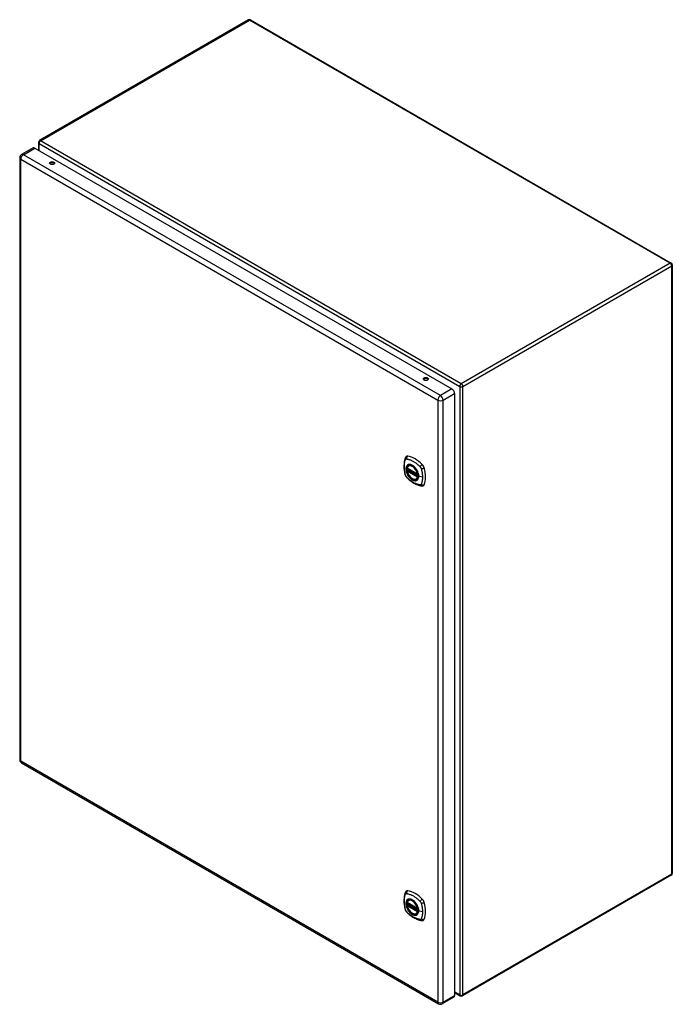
# Model space of a CAD drawing. Header units: inches. Extents: x 142.2 to 168.3, y 46.9 to 86.3.
import ezdxf

# ---------------------------------------------------------------- set-up
doc = ezdxf.new("R2010")
doc.units = ezdxf.units.IN
doc.header["$MEASUREMENT"] = 0
doc.layers.add('Visible Edges(ANSI)', color=7, linetype='Continuous', lineweight=25)
doc.layers.add('Visible Tangent Edges(ANSI)', color=7, linetype='Continuous', lineweight=25)

msp = doc.modelspace()

# ---------------------------------------------------------------- linework, layer by layer
at = {"layer": 'Visible Edges(ANSI)'}
for p, q in [((151.328, 86.298), (142.962, 81.468)), ((151.412, 86.298), (168.264, 76.569)), ((142.701, 81.182), (142.239, 80.915)), ((142.92, 81.395), (142.92, 81.09)), ((142.166, 80.788), (142.166, 56.693)), ((142.774, 81.174), (159.48, 71.529)), ((168.306, 76.496), (168.306, 52.139)), ((159.583, 71.35), (159.583, 47.255)), ((157.689, 68.359), (158.103, 68.12)), ((157.689, 68.263), (157.703, 68.271)), ((157.709, 68.283), (157.708, 68.285)), ((157.714, 68.297), (157.755, 68.321)), ((157.745, 68.462), (157.756, 68.468)), ((158.058, 67.92), (158.069, 67.926)), ((142.239, 56.566), (158.945, 46.921)), ((168.264, 52.066), (159.897, 47.235)), ((157.689, 50.965), (158.103, 50.726)), ((157.689, 50.869), (157.703, 50.877)), ((157.709, 50.889), (157.708, 50.891)), ((157.714, 50.903), (157.755, 50.927)), ((157.745, 51.069), (157.756, 51.075)), ((158.058, 50.526), (158.069, 50.532)), ((159.583, 47.368), (159.813, 47.235)), ((159.553, 47.188), (159.091, 46.921))]:
    msp.add_line(p, q, dxfattribs=at)
at = {"layer": 'Visible Edges(ANSI)', "flags": 128}
for points in [[(157.612, 68.772), (157.604, 68.751), (157.598, 68.731), (157.592, 68.712), (157.588, 68.694), (157.583, 68.675), (157.579, 68.656), (157.572, 68.616), (157.566, 68.575), (157.562, 68.533), (157.56, 68.491), (157.559, 68.448), (157.56, 68.405), (157.562, 68.361), (157.566, 68.316), (157.571, 68.271), (157.578, 68.226), (157.587, 68.18), (157.597, 68.135), (157.602, 68.112), (157.605, 68.1), (157.609, 68.086)], [(157.65, 68.828), (157.637, 68.814), (157.626, 68.8), (157.618, 68.786), (157.612, 68.772)], [(157.683, 68.372), (157.688, 68.386), (157.693, 68.4), (157.699, 68.413), (157.706, 68.426), (157.715, 68.437), (157.724, 68.446), (157.734, 68.455), (157.745, 68.462)], [(158.058, 67.92), (158.047, 67.914), (158.035, 67.91), (158.022, 67.907), (158.009, 67.905), (157.995, 67.905), (157.981, 67.905), (157.967, 67.908), (157.953, 67.911), (157.938, 67.915), (157.923, 67.921), (157.909, 67.928), (157.894, 67.936), (157.879, 67.945), (157.865, 67.956), (157.851, 67.967), (157.836, 67.979), (157.823, 67.992), (157.809, 68.006), (157.796, 68.021), (157.783, 68.036), (157.771, 68.052), (157.76, 68.069), (157.749, 68.086), (157.738, 68.103), (157.729, 68.121), (157.72, 68.139), (157.712, 68.158), (157.704, 68.176), (157.698, 68.195), (157.692, 68.214), (157.687, 68.232), (157.683, 68.251)], [(157.703, 68.271), (157.705, 68.273), (157.708, 68.276), (157.709, 68.28), (157.709, 68.283)], [(157.998, 68.382), (158.017, 68.36), (158.035, 68.337), (158.051, 68.312), (158.067, 68.287), (158.081, 68.26), (158.094, 68.234), (158.106, 68.206), (158.115, 68.179)], [(157.609, 68.086), (157.613, 68.073), (157.618, 68.059), (157.624, 68.047), (157.631, 68.035), (157.638, 68.023), (157.646, 68.011), (157.655, 68), (157.664, 67.99)], [(157.664, 67.99), (157.674, 67.98), (157.683, 67.971), (157.701, 67.954), (157.735, 67.924), (157.77, 67.894), (157.806, 67.865), (157.842, 67.838), (157.879, 67.812), (157.916, 67.788), (157.953, 67.766), (157.99, 67.745), (158.028, 67.726), (158.066, 67.709), (158.104, 67.693), (158.143, 67.68), (158.181, 67.668), (158.219, 67.658), (158.238, 67.654), (158.248, 67.652), (158.26, 67.65)], [(158.26, 67.65), (158.275, 67.648), (158.292, 67.648), (158.309, 67.65), (158.327, 67.655)], [(157.612, 51.378), (157.604, 51.357), (157.598, 51.337), (157.592, 51.318), (157.588, 51.3), (157.583, 51.281), (157.579, 51.262), (157.572, 51.222), (157.566, 51.181), (157.562, 51.139), (157.56, 51.097), (157.559, 51.054), (157.56, 51.011), (157.562, 50.967), (157.566, 50.922), (157.571, 50.877), (157.578, 50.832), (157.587, 50.787), (157.597, 50.741), (157.602, 50.718), (157.605, 50.706), (157.609, 50.692)], [(157.65, 51.434), (157.637, 51.421), (157.626, 51.406), (157.618, 51.392), (157.612, 51.378)], [(157.683, 50.978), (157.688, 50.993), (157.693, 51.007), (157.699, 51.02), (157.706, 51.032), (157.715, 51.043), (157.724, 51.053), (157.734, 51.061), (157.745, 51.069)], [(158.058, 50.526), (158.047, 50.521), (158.035, 50.516), (158.022, 50.513), (158.009, 50.511), (157.995, 50.511), (157.981, 50.512), (157.967, 50.514), (157.953, 50.517), (157.938, 50.522), (157.923, 50.527), (157.909, 50.534), (157.894, 50.542), (157.879, 50.552), (157.865, 50.562), (157.851, 50.573), (157.836, 50.585), (157.823, 50.598), (157.809, 50.612), (157.796, 50.627), (157.783, 50.642), (157.771, 50.658), (157.76, 50.675), (157.749, 50.692), (157.738, 50.709), (157.729, 50.727), (157.72, 50.746), (157.712, 50.764), (157.704, 50.783), (157.698, 50.801), (157.692, 50.82), (157.687, 50.838), (157.683, 50.857)], [(157.703, 50.877), (157.705, 50.879), (157.708, 50.882), (157.709, 50.886), (157.709, 50.889)], [(157.998, 50.989), (158.017, 50.966), (158.035, 50.943), (158.051, 50.918), (158.067, 50.893), (158.081, 50.867), (158.094, 50.84), (158.106, 50.813), (158.115, 50.785)], [(157.609, 50.692), (157.613, 50.679), (157.618, 50.666), (157.624, 50.653), (157.631, 50.641), (157.638, 50.629), (157.646, 50.618), (157.655, 50.607), (157.664, 50.596)], [(157.664, 50.596), (157.674, 50.586), (157.683, 50.577), (157.701, 50.56), (157.735, 50.53), (157.77, 50.5), (157.806, 50.471), (157.842, 50.444), (157.879, 50.419), (157.916, 50.394), (157.953, 50.372), (157.99, 50.351), (158.028, 50.332), (158.066, 50.315), (158.104, 50.299), (158.143, 50.286), (158.181, 50.274), (158.219, 50.264), (158.238, 50.26), (158.248, 50.258), (158.26, 50.256)], [(158.26, 50.256), (158.275, 50.254), (158.292, 50.254), (158.309, 50.256), (158.327, 50.261)]]:
    msp.add_lwpolyline(points, dxfattribs=at)
at = {"layer": 'Visible Edges(ANSI)'}
for centre, radius, start, end in [((151.37, 86.226), 0.084, 60, 120), ((143.004, 81.395), 0.084, 120, 180), ((142.312, 80.788), 0.146, 120, 180), ((168.222, 76.496), 0.084, 0, 60), ((157.695, 68.369), 0.0118, 166.5554, 240), ((157.695, 68.253), 0.0118, 120, 190.611), ((157.72, 68.287), 0.0118, 120, 187.8283), ((158.109, 68.13), 0.0118, 240, 282.6344), ((142.312, 56.693), 0.146, 180, 240), ((168.222, 52.139), 0.084, 300, 0), ((157.695, 50.975), 0.0118, 166.5554, 240), ((157.695, 50.859), 0.0118, 120, 190.611), ((157.72, 50.893), 0.0118, 120, 187.8283), ((158.109, 50.736), 0.0118, 240, 282.6344), ((159.018, 47.047), 0.146, 240, 300), ((159.855, 47.308), 0.084, 240, 300)]:
    msp.add_arc(centre, radius, start, end, dxfattribs=at)
for centre, major_axis, start_param, end_param in [((142.774, 81.055), (-0.073, 0.126), 5.497787, 6.283185), ((143.466, 80.527), (0.102, 0), 0.378178, 2.763414), ((158.434, 71.885), (0.102, 0), 0.378178, 2.763414), ((159.48, 71.41), (0.073, -0.126), 0.785398, 2.356194), ((157.749, 68.682), (-0.089, 0.153), 5.825423, 6.408181), ((158, 67.685), (-0.64, 1.108), 5.170151, 5.825423), ((157.895, 68.187), (0.157, -0.273), 2.363977, 7.060801), ((158.25, 68.393), (0.089, -0.153), 1.113034, 2.028558), ((157.512, 68.529), (-0.64, 1.108), 3.599355, 4.254627), ((158.25, 67.813), (0.089, -0.153), 6.158189, 6.740947), ((157.749, 51.288), (-0.089, 0.153), 5.825423, 6.408181), ((158, 50.291), (-0.64, 1.108), 5.170151, 5.825423), ((157.895, 50.793), (0.157, -0.273), 2.363977, 7.060801), ((158.25, 50.999), (0.089, -0.153), 1.113034, 2.028558), ((157.512, 51.135), (-0.64, 1.108), 3.599355, 4.254627), ((158.25, 50.419), (0.089, -0.153), 6.158189, 6.740947), ((159.48, 47.314), (0.073, -0.126), 0, 0.785398)]:
    msp.add_ellipse(centre, major_axis=major_axis, ratio=0.57735, start_param=start_param, end_param=end_param, dxfattribs=at)
for centre, major_axis in [((143.466, 80.571), (0.102, 0)), ((158.434, 71.929), (0.102, 0)), ((157.891, 68.185), (-0.16, 0.277)), ((157.891, 50.791), (-0.16, 0.277))]:
    msp.add_ellipse(centre, major_axis=major_axis, ratio=0.57735, dxfattribs=at)
at = {"layer": 'Visible Tangent Edges(ANSI)'}
for p, q in [((143.004, 81.464), (151.37, 86.294)), ((168.222, 76.565), (151.37, 86.294)), ((142.944, 81.361), (159.796, 71.632)), ((142.944, 81.076), (142.944, 81.361)), ((159.855, 71.734), (143.004, 81.464)), ((142.312, 80.907), (142.774, 81.174)), ((159.018, 71.262), (142.312, 80.907)), ((142.208, 80.729), (158.914, 71.083)), ((142.208, 56.633), (142.208, 80.729)), ((168.222, 76.565), (159.855, 71.734)), ((159.915, 71.632), (168.281, 76.462)), ((168.281, 52.104), (168.281, 76.462)), ((158.38, 71.879), (158.349, 71.897)), ((159.48, 71.529), (159.018, 71.262)), ((159.121, 71.083), (159.583, 71.35)), ((159.796, 71.632), (159.796, 47.274)), ((159.915, 47.274), (159.915, 71.632)), ((158.914, 71.083), (158.914, 46.988)), ((159.121, 46.988), (159.121, 71.083)), ((158.101, 68.125), (157.687, 68.364)), ((157.687, 68.248), (158.101, 68.009)), ((157.695, 68.262), (157.706, 68.269)), ((158.109, 68.023), (157.695, 68.262)), ((157.706, 68.269), (158.116, 68.032)), ((158.117, 68.049), (157.715, 68.282)), ((157.72, 68.296), (157.758, 68.319)), ((158.117, 68.067), (157.72, 68.296)), ((158.116, 68.027), (158.109, 68.023)), ((158.3, 67.999), (158.143, 68.039)), ((158.914, 46.988), (142.208, 56.633)), ((168.281, 52.104), (159.915, 47.274)), ((158.101, 50.731), (157.687, 50.97)), ((157.687, 50.854), (158.101, 50.615)), ((157.695, 50.869), (157.706, 50.875)), ((158.109, 50.63), (157.695, 50.869)), ((157.706, 50.875), (158.116, 50.638)), ((158.117, 50.655), (157.715, 50.888)), ((157.72, 50.903), (157.758, 50.925)), ((158.117, 50.673), (157.72, 50.903)), ((158.116, 50.634), (158.109, 50.63)), ((158.3, 50.605), (158.143, 50.645)), ((159.796, 47.274), (159.583, 47.397)), ((159.121, 46.988), (159.583, 47.255))]:
    msp.add_line(p, q, dxfattribs=at)
at = {"layer": 'Visible Tangent Edges(ANSI)', "flags": 128}
for points in [[(157.622, 68.072), (157.612, 68.105), (157.605, 68.134), (157.598, 68.164), (157.592, 68.193), (157.587, 68.223), (157.582, 68.252), (157.578, 68.281), (157.575, 68.31), (157.572, 68.338), (157.57, 68.366), (157.569, 68.393), (157.569, 68.421), (157.569, 68.447), (157.57, 68.474), (157.572, 68.499), (157.575, 68.525), (157.578, 68.549), (157.582, 68.573), (157.587, 68.597), (157.592, 68.62), (157.598, 68.642), (157.605, 68.664), (157.612, 68.685), (157.622, 68.706)], [(157.622, 68.706), (157.623, 68.708), (157.624, 68.71), (157.625, 68.711), (157.626, 68.713), (157.627, 68.714), (157.629, 68.716), (157.63, 68.717), (157.631, 68.718), (157.633, 68.719), (157.634, 68.72), (157.636, 68.721), (157.637, 68.722), (157.639, 68.723), (157.64, 68.724), (157.642, 68.725), (157.644, 68.725), (157.645, 68.726), (157.647, 68.726), (157.649, 68.727), (157.651, 68.727), (157.653, 68.727), (157.655, 68.727), (157.656, 68.727), (157.658, 68.727)], [(157.658, 68.727), (157.682, 68.725), (157.704, 68.721), (157.727, 68.716), (157.749, 68.71), (157.772, 68.704), (157.795, 68.696), (157.818, 68.688), (157.841, 68.678), (157.864, 68.668), (157.887, 68.657), (157.911, 68.645), (157.934, 68.632), (157.957, 68.618), (157.981, 68.603), (158.004, 68.587), (158.027, 68.571), (158.05, 68.554), (158.073, 68.535), (158.095, 68.517), (158.118, 68.497), (158.14, 68.477), (158.162, 68.456), (158.184, 68.435), (158.208, 68.41)], [(157.696, 68.482), (157.687, 68.474), (157.679, 68.465), (157.671, 68.455), (157.664, 68.445), (157.658, 68.433), (157.653, 68.42), (157.648, 68.407), (157.645, 68.393), (157.642, 68.378), (157.64, 68.363), (157.638, 68.347), (157.638, 68.33), (157.638, 68.313), (157.64, 68.296), (157.642, 68.278), (157.645, 68.26), (157.648, 68.241), (157.653, 68.223), (157.658, 68.204), (157.664, 68.185), (157.671, 68.166), (157.679, 68.148), (157.687, 68.129), (157.696, 68.111)], [(158.14, 68.041), (158.134, 67.983), (158.117, 67.934), (158.09, 67.897), (158.053, 67.873), (158.009, 67.863), (157.96, 67.869), (157.907, 67.889), (157.854, 67.922), (157.802, 67.967), (157.754, 68.023), (157.713, 68.086), (157.68, 68.153), (157.657, 68.222), (157.644, 68.289), (157.643, 68.352), (157.653, 68.407), (157.674, 68.451), (157.704, 68.484), (157.744, 68.502), (157.79, 68.506), (157.841, 68.495), (157.895, 68.47), (157.948, 68.432), (157.998, 68.382)], [(157.729, 68.502), (157.728, 68.501), (157.726, 68.5), (157.725, 68.5), (157.723, 68.499), (157.722, 68.498), (157.72, 68.498), (157.719, 68.497), (157.717, 68.496), (157.716, 68.496), (157.715, 68.495), (157.713, 68.494), (157.712, 68.493), (157.71, 68.492), (157.709, 68.492), (157.708, 68.491), (157.706, 68.49), (157.705, 68.489), (157.704, 68.488), (157.702, 68.487), (157.701, 68.486), (157.7, 68.485), (157.698, 68.484), (157.697, 68.483), (157.696, 68.482)], [(157.703, 68.271), (157.703, 68.271), (157.703, 68.271), (157.703, 68.271), (157.703, 68.271), (157.703, 68.271), (157.703, 68.271), (157.703, 68.271), (157.703, 68.271), (157.703, 68.271), (157.703, 68.271), (157.703, 68.271), (157.703, 68.271), (157.703, 68.271), (157.703, 68.271), (157.703, 68.271), (157.703, 68.271), (157.703, 68.271), (157.703, 68.271), (157.703, 68.271), (157.703, 68.271), (157.703, 68.271), (157.703, 68.271), (157.703, 68.271), (157.703, 68.271)], [(157.703, 68.271), (157.703, 68.271), (157.703, 68.271), (157.703, 68.271), (157.703, 68.271), (157.703, 68.271), (157.703, 68.271), (157.703, 68.271), (157.703, 68.271), (157.703, 68.271), (157.703, 68.27), (157.703, 68.27), (157.703, 68.27), (157.703, 68.27), (157.703, 68.27), (157.703, 68.27), (157.704, 68.27), (157.704, 68.27), (157.704, 68.27), (157.704, 68.27), (157.704, 68.27), (157.704, 68.27), (157.704, 68.27), (157.705, 68.27), (157.705, 68.27)], [(157.705, 68.27), (157.705, 68.27), (157.705, 68.27), (157.705, 68.27), (157.705, 68.27), (157.705, 68.27), (157.705, 68.27), (157.705, 68.27), (157.705, 68.27), (157.705, 68.269), (157.705, 68.269), (157.706, 68.269), (157.706, 68.269), (157.706, 68.269), (157.706, 68.269), (157.706, 68.269), (157.706, 68.269), (157.706, 68.269), (157.706, 68.269), (157.706, 68.269), (157.706, 68.269), (157.706, 68.269), (157.706, 68.269), (157.706, 68.269), (157.706, 68.269)], [(157.709, 68.284), (157.709, 68.284), (157.709, 68.284), (157.709, 68.284), (157.708, 68.284), (157.708, 68.284), (157.708, 68.284), (157.708, 68.284), (157.708, 68.284), (157.708, 68.284), (157.708, 68.284), (157.708, 68.283), (157.708, 68.283), (157.708, 68.283), (157.708, 68.283), (157.708, 68.283), (157.708, 68.283), (157.708, 68.283), (157.708, 68.283), (157.708, 68.283), (157.708, 68.283), (157.708, 68.283), (157.708, 68.283), (157.708, 68.283), (157.709, 68.283)], [(157.712, 68.283), (157.711, 68.283), (157.711, 68.284), (157.711, 68.284), (157.711, 68.284), (157.711, 68.284), (157.711, 68.284), (157.71, 68.284), (157.71, 68.284), (157.71, 68.284), (157.71, 68.284), (157.71, 68.284), (157.71, 68.284), (157.71, 68.284), (157.709, 68.284), (157.709, 68.284), (157.709, 68.284), (157.709, 68.284), (157.709, 68.284), (157.709, 68.284), (157.709, 68.284), (157.709, 68.284), (157.709, 68.284), (157.709, 68.284), (157.709, 68.284)], [(157.715, 68.282), (157.714, 68.282), (157.714, 68.282), (157.714, 68.282), (157.714, 68.282), (157.714, 68.282), (157.714, 68.282), (157.714, 68.282), (157.714, 68.282), (157.713, 68.282), (157.713, 68.283), (157.713, 68.283), (157.713, 68.283), (157.713, 68.283), (157.713, 68.283), (157.713, 68.283), (157.713, 68.283), (157.712, 68.283), (157.712, 68.283), (157.712, 68.283), (157.712, 68.283), (157.712, 68.283), (157.712, 68.283), (157.712, 68.283), (157.712, 68.283)], [(158.051, 68.316), (158.04, 68.333), (158.028, 68.349), (158.015, 68.365), (158.002, 68.38), (157.989, 68.395), (157.976, 68.409), (157.962, 68.422), (157.948, 68.435), (157.934, 68.446), (157.919, 68.457), (157.905, 68.467), (157.89, 68.476), (157.876, 68.484), (157.861, 68.491), (157.847, 68.497), (157.832, 68.502), (157.818, 68.505), (157.804, 68.508), (157.791, 68.51), (157.778, 68.51), (157.765, 68.51), (157.752, 68.508), (157.741, 68.505), (157.729, 68.502)], [(158.084, 68.258), (158.083, 68.261), (158.082, 68.263), (158.08, 68.266), (158.079, 68.268), (158.078, 68.27), (158.076, 68.273), (158.075, 68.275), (158.074, 68.278), (158.072, 68.28), (158.071, 68.283), (158.07, 68.285), (158.068, 68.287), (158.067, 68.29), (158.066, 68.292), (158.064, 68.295), (158.063, 68.297), (158.061, 68.299), (158.06, 68.302), (158.058, 68.304), (158.057, 68.306), (158.055, 68.309), (158.054, 68.311), (158.052, 68.313), (158.051, 68.316)], [(158.143, 68.039), (158.143, 68.047), (158.142, 68.056), (158.142, 68.065), (158.141, 68.073), (158.14, 68.082), (158.139, 68.091), (158.137, 68.1), (158.136, 68.109), (158.134, 68.119), (158.132, 68.128), (158.13, 68.137), (158.128, 68.146), (158.125, 68.156), (158.122, 68.165), (158.119, 68.174), (158.116, 68.184), (158.113, 68.193), (158.109, 68.203), (158.105, 68.212), (158.102, 68.221), (158.097, 68.231), (158.093, 68.24), (158.089, 68.249), (158.084, 68.258)], [(158.115, 68.179), (158.117, 68.173), (158.119, 68.167), (158.121, 68.161), (158.123, 68.155), (158.124, 68.149), (158.126, 68.143), (158.127, 68.137), (158.129, 68.132), (158.13, 68.126), (158.131, 68.12), (158.133, 68.114), (158.134, 68.108), (158.135, 68.102), (158.135, 68.097), (158.136, 68.091), (158.137, 68.085), (158.138, 68.08), (158.138, 68.074), (158.139, 68.068), (158.139, 68.063), (158.139, 68.057), (158.14, 68.052), (158.14, 68.046), (158.14, 68.041)], [(158.208, 68.41), (158.209, 68.409), (158.21, 68.408), (158.211, 68.407), (158.212, 68.405), (158.213, 68.404), (158.214, 68.403), (158.215, 68.402), (158.216, 68.401), (158.217, 68.4), (158.218, 68.398), (158.218, 68.397), (158.219, 68.396), (158.22, 68.395), (158.221, 68.393), (158.222, 68.392), (158.223, 68.391), (158.224, 68.39), (158.225, 68.388), (158.225, 68.387), (158.226, 68.386), (158.227, 68.384), (158.228, 68.383), (158.229, 68.382), (158.229, 68.38)], [(158.229, 68.38), (158.23, 68.379), (158.231, 68.378), (158.232, 68.376), (158.232, 68.375), (158.233, 68.374), (158.234, 68.372), (158.234, 68.371), (158.235, 68.37), (158.236, 68.368), (158.236, 68.367), (158.237, 68.365), (158.238, 68.364), (158.238, 68.363), (158.239, 68.361), (158.24, 68.36), (158.24, 68.358), (158.241, 68.357), (158.241, 68.356), (158.242, 68.354), (158.242, 68.353), (158.243, 68.351), (158.243, 68.35), (158.244, 68.348), (158.244, 68.347)], [(158.244, 68.347), (158.25, 68.329), (158.254, 68.314), (158.258, 68.299), (158.262, 68.284), (158.265, 68.27), (158.269, 68.255), (158.272, 68.24), (158.275, 68.226), (158.278, 68.211), (158.28, 68.196), (158.283, 68.182), (158.285, 68.167), (158.288, 68.153), (158.29, 68.138), (158.292, 68.124), (158.293, 68.11), (158.295, 68.096), (158.296, 68.082), (158.297, 68.068), (158.298, 68.054), (158.299, 68.04), (158.299, 68.026), (158.299, 68.013), (158.3, 67.999)], [(157.658, 68.009), (157.656, 68.011), (157.655, 68.013), (157.653, 68.016), (157.651, 68.018), (157.649, 68.02), (157.647, 68.023), (157.645, 68.025), (157.644, 68.028), (157.642, 68.031), (157.64, 68.033), (157.639, 68.036), (157.637, 68.038), (157.636, 68.041), (157.634, 68.044), (157.633, 68.047), (157.631, 68.049), (157.63, 68.052), (157.629, 68.055), (157.628, 68.058), (157.626, 68.06), (157.625, 68.063), (157.624, 68.066), (157.623, 68.069), (157.622, 68.072)], [(158.208, 67.691), (158.184, 67.694), (158.162, 67.698), (158.14, 67.703), (158.118, 67.709), (158.095, 67.716), (158.073, 67.723), (158.05, 67.732), (158.027, 67.741), (158.004, 67.752), (157.981, 67.763), (157.957, 67.775), (157.934, 67.788), (157.911, 67.802), (157.887, 67.817), (157.864, 67.833), (157.841, 67.849), (157.818, 67.866), (157.795, 67.884), (157.772, 67.903), (157.749, 67.922), (157.727, 67.942), (157.704, 67.963), (157.682, 67.984), (157.658, 68.009)], [(157.696, 68.111), (157.697, 68.108), (157.698, 68.106), (157.7, 68.103), (157.701, 68.101), (157.702, 68.098), (157.704, 68.096), (157.705, 68.094), (157.706, 68.091), (157.708, 68.089), (157.709, 68.086), (157.71, 68.084), (157.712, 68.082), (157.713, 68.079), (157.715, 68.077), (157.716, 68.074), (157.717, 68.072), (157.719, 68.07), (157.72, 68.067), (157.722, 68.065), (157.723, 68.062), (157.725, 68.06), (157.726, 68.058), (157.728, 68.055), (157.729, 68.053)], [(157.729, 68.053), (157.741, 68.036), (157.753, 68.02), (157.765, 68.004), (157.778, 67.989), (157.791, 67.974), (157.805, 67.96), (157.819, 67.947), (157.833, 67.934), (157.847, 67.923), (157.861, 67.912), (157.876, 67.902), (157.89, 67.893), (157.905, 67.885), (157.919, 67.878), (157.934, 67.872), (157.948, 67.868), (157.962, 67.864), (157.976, 67.861), (157.989, 67.859), (158.003, 67.859), (158.015, 67.859), (158.028, 67.861), (158.04, 67.864), (158.051, 67.867)], [(158.051, 67.867), (158.052, 67.868), (158.054, 67.869), (158.055, 67.869), (158.057, 67.87), (158.058, 67.87), (158.06, 67.871), (158.061, 67.872), (158.063, 67.873), (158.064, 67.873), (158.066, 67.874), (158.067, 67.875), (158.068, 67.876), (158.07, 67.876), (158.071, 67.877), (158.072, 67.878), (158.074, 67.879), (158.075, 67.88), (158.076, 67.881), (158.078, 67.882), (158.079, 67.883), (158.08, 67.884), (158.082, 67.885), (158.083, 67.886), (158.084, 67.887)], [(158.084, 67.887), (158.089, 67.89), (158.093, 67.895), (158.097, 67.899), (158.102, 67.904), (158.105, 67.909), (158.109, 67.914), (158.113, 67.919), (158.116, 67.925), (158.119, 67.93), (158.122, 67.936), (158.125, 67.942), (158.128, 67.949), (158.13, 67.955), (158.132, 67.962), (158.134, 67.969), (158.136, 67.976), (158.137, 67.983), (158.139, 67.991), (158.14, 67.999), (158.141, 68.006), (158.142, 68.014), (158.142, 68.022), (158.143, 68.031), (158.143, 68.039)], [(158.3, 67.999), (158.299, 67.986), (158.299, 67.972), (158.299, 67.959), (158.298, 67.946), (158.297, 67.933), (158.296, 67.92), (158.295, 67.908), (158.293, 67.895), (158.291, 67.883), (158.29, 67.87), (158.288, 67.858), (158.285, 67.846), (158.283, 67.834), (158.28, 67.822), (158.278, 67.811), (158.275, 67.799), (158.272, 67.788), (158.269, 67.777), (158.265, 67.766), (158.262, 67.755), (158.258, 67.745), (158.254, 67.734), (158.25, 67.724), (158.244, 67.712)], [(158.244, 67.712), (158.243, 67.711), (158.242, 67.709), (158.241, 67.708), (158.24, 67.706), (158.239, 67.705), (158.238, 67.703), (158.236, 67.702), (158.235, 67.701), (158.234, 67.7), (158.232, 67.698), (158.231, 67.697), (158.229, 67.697), (158.228, 67.696), (158.226, 67.695), (158.225, 67.694), (158.223, 67.694), (158.221, 67.693), (158.219, 67.693), (158.218, 67.692), (158.216, 67.692), (158.214, 67.692), (158.212, 67.692), (158.21, 67.691), (158.208, 67.691)], [(157.622, 50.678), (157.612, 50.711), (157.605, 50.741), (157.598, 50.77), (157.592, 50.8), (157.587, 50.829), (157.582, 50.858), (157.578, 50.887), (157.575, 50.916), (157.572, 50.944), (157.57, 50.972), (157.569, 51), (157.569, 51.027), (157.569, 51.054), (157.57, 51.08), (157.572, 51.106), (157.575, 51.131), (157.578, 51.155), (157.582, 51.179), (157.587, 51.203), (157.592, 51.226), (157.598, 51.248), (157.605, 51.27), (157.612, 51.291), (157.622, 51.312)], [(157.622, 51.312), (157.623, 51.314), (157.624, 51.316), (157.625, 51.317), (157.626, 51.319), (157.627, 51.32), (157.629, 51.322), (157.63, 51.323), (157.631, 51.324), (157.633, 51.325), (157.634, 51.327), (157.636, 51.328), (157.637, 51.328), (157.639, 51.329), (157.64, 51.33), (157.642, 51.331), (157.644, 51.331), (157.645, 51.332), (157.647, 51.332), (157.649, 51.333), (157.651, 51.333), (157.653, 51.333), (157.655, 51.333), (157.656, 51.333), (157.658, 51.333)], [(157.658, 51.333), (157.682, 51.331), (157.704, 51.327), (157.727, 51.322), (157.749, 51.316), (157.772, 51.31), (157.795, 51.302), (157.818, 51.294), (157.841, 51.285), (157.864, 51.274), (157.887, 51.263), (157.911, 51.251), (157.934, 51.238), (157.957, 51.224), (157.981, 51.209), (158.004, 51.194), (158.027, 51.177), (158.05, 51.16), (158.073, 51.142), (158.095, 51.123), (158.118, 51.103), (158.14, 51.083), (158.162, 51.062), (158.184, 51.041), (158.208, 51.016)], [(157.696, 51.089), (157.687, 51.081), (157.679, 51.072), (157.671, 51.062), (157.664, 51.051), (157.658, 51.039), (157.653, 51.027), (157.648, 51.013), (157.645, 50.999), (157.642, 50.984), (157.64, 50.969), (157.638, 50.953), (157.638, 50.936), (157.638, 50.919), (157.64, 50.902), (157.642, 50.884), (157.645, 50.866), (157.648, 50.847), (157.653, 50.829), (157.658, 50.81), (157.664, 50.791), (157.671, 50.772), (157.679, 50.754), (157.687, 50.735), (157.696, 50.717)], [(158.14, 50.647), (158.134, 50.589), (158.117, 50.54), (158.09, 50.503), (158.053, 50.479), (158.009, 50.47), (157.96, 50.475), (157.907, 50.495), (157.854, 50.528), (157.802, 50.574), (157.754, 50.629), (157.713, 50.692), (157.68, 50.759), (157.657, 50.828), (157.644, 50.895), (157.643, 50.958), (157.653, 51.013), (157.674, 51.057), (157.704, 51.09), (157.744, 51.108), (157.79, 51.112), (157.841, 51.101), (157.895, 51.076), (157.948, 51.038), (157.998, 50.989)], [(157.729, 51.108), (157.728, 51.107), (157.726, 51.107), (157.725, 51.106), (157.723, 51.105), (157.722, 51.105), (157.72, 51.104), (157.719, 51.103), (157.717, 51.103), (157.716, 51.102), (157.715, 51.101), (157.713, 51.1), (157.712, 51.099), (157.71, 51.099), (157.709, 51.098), (157.708, 51.097), (157.706, 51.096), (157.705, 51.095), (157.704, 51.094), (157.702, 51.093), (157.701, 51.092), (157.7, 51.092), (157.698, 51.091), (157.697, 51.09), (157.696, 51.089)], [(157.703, 50.877), (157.703, 50.877), (157.703, 50.877), (157.703, 50.877), (157.703, 50.877), (157.703, 50.877), (157.703, 50.877), (157.703, 50.877), (157.703, 50.877), (157.703, 50.877), (157.703, 50.877), (157.703, 50.877), (157.703, 50.877), (157.703, 50.877), (157.703, 50.877), (157.703, 50.877), (157.703, 50.877), (157.703, 50.877), (157.703, 50.877), (157.703, 50.877), (157.703, 50.877), (157.703, 50.877), (157.703, 50.877), (157.703, 50.877), (157.703, 50.877)], [(157.703, 50.877), (157.703, 50.877), (157.703, 50.877), (157.703, 50.877), (157.703, 50.877), (157.703, 50.877), (157.703, 50.877), (157.703, 50.877), (157.703, 50.877), (157.703, 50.877), (157.703, 50.877), (157.703, 50.877), (157.703, 50.877), (157.703, 50.877), (157.703, 50.876), (157.703, 50.876), (157.704, 50.876), (157.704, 50.876), (157.704, 50.876), (157.704, 50.876), (157.704, 50.876), (157.704, 50.876), (157.704, 50.876), (157.705, 50.876), (157.705, 50.876)], [(157.705, 50.876), (157.705, 50.876), (157.705, 50.876), (157.705, 50.876), (157.705, 50.876), (157.705, 50.876), (157.705, 50.876), (157.705, 50.876), (157.705, 50.876), (157.705, 50.876), (157.705, 50.876), (157.706, 50.876), (157.706, 50.876), (157.706, 50.876), (157.706, 50.876), (157.706, 50.875), (157.706, 50.875), (157.706, 50.875), (157.706, 50.875), (157.706, 50.875), (157.706, 50.875), (157.706, 50.875), (157.706, 50.875), (157.706, 50.875), (157.706, 50.875)], [(157.709, 50.89), (157.709, 50.89), (157.709, 50.89), (157.709, 50.89), (157.708, 50.89), (157.708, 50.89), (157.708, 50.89), (157.708, 50.89), (157.708, 50.89), (157.708, 50.89), (157.708, 50.89), (157.708, 50.89), (157.708, 50.89), (157.708, 50.89), (157.708, 50.889), (157.708, 50.889), (157.708, 50.889), (157.708, 50.889), (157.708, 50.889), (157.708, 50.889), (157.708, 50.889), (157.708, 50.889), (157.708, 50.889), (157.708, 50.889), (157.709, 50.889)], [(157.712, 50.89), (157.711, 50.89), (157.711, 50.89), (157.711, 50.89), (157.711, 50.89), (157.711, 50.89), (157.711, 50.89), (157.71, 50.89), (157.71, 50.89), (157.71, 50.89), (157.71, 50.89), (157.71, 50.89), (157.71, 50.89), (157.71, 50.89), (157.709, 50.89), (157.709, 50.89), (157.709, 50.89), (157.709, 50.89), (157.709, 50.89), (157.709, 50.89), (157.709, 50.89), (157.709, 50.89), (157.709, 50.89), (157.709, 50.89), (157.709, 50.89)], [(157.715, 50.888), (157.714, 50.888), (157.714, 50.888), (157.714, 50.888), (157.714, 50.888), (157.714, 50.888), (157.714, 50.888), (157.714, 50.889), (157.714, 50.889), (157.713, 50.889), (157.713, 50.889), (157.713, 50.889), (157.713, 50.889), (157.713, 50.889), (157.713, 50.889), (157.713, 50.889), (157.713, 50.889), (157.712, 50.889), (157.712, 50.889), (157.712, 50.889), (157.712, 50.889), (157.712, 50.889), (157.712, 50.889), (157.712, 50.89), (157.712, 50.89)], [(158.051, 50.922), (158.04, 50.939), (158.028, 50.955), (158.015, 50.971), (158.002, 50.987), (157.989, 51.001), (157.976, 51.015), (157.962, 51.029), (157.948, 51.041), (157.934, 51.053), (157.919, 51.063), (157.905, 51.073), (157.89, 51.082), (157.876, 51.09), (157.861, 51.097), (157.847, 51.103), (157.832, 51.108), (157.818, 51.111), (157.804, 51.114), (157.791, 51.116), (157.778, 51.116), (157.765, 51.116), (157.752, 51.114), (157.741, 51.111), (157.729, 51.108)], [(158.084, 50.864), (158.083, 50.867), (158.082, 50.869), (158.08, 50.872), (158.079, 50.874), (158.078, 50.877), (158.076, 50.879), (158.075, 50.881), (158.074, 50.884), (158.072, 50.886), (158.071, 50.889), (158.07, 50.891), (158.068, 50.894), (158.067, 50.896), (158.066, 50.898), (158.064, 50.901), (158.063, 50.903), (158.061, 50.906), (158.06, 50.908), (158.058, 50.91), (158.057, 50.913), (158.055, 50.915), (158.054, 50.917), (158.052, 50.92), (158.051, 50.922)], [(158.143, 50.645), (158.143, 50.654), (158.142, 50.662), (158.142, 50.671), (158.141, 50.68), (158.14, 50.688), (158.139, 50.697), (158.137, 50.706), (158.136, 50.716), (158.134, 50.725), (158.132, 50.734), (158.13, 50.743), (158.128, 50.753), (158.125, 50.762), (158.122, 50.771), (158.119, 50.781), (158.116, 50.79), (158.113, 50.799), (158.109, 50.809), (158.105, 50.818), (158.102, 50.827), (158.097, 50.837), (158.093, 50.846), (158.089, 50.855), (158.084, 50.864)], [(158.208, 51.016), (158.209, 51.015), (158.21, 51.014), (158.211, 51.013), (158.212, 51.012), (158.213, 51.01), (158.214, 51.009), (158.215, 51.008), (158.216, 51.007), (158.217, 51.006), (158.218, 51.004), (158.218, 51.003), (158.219, 51.002), (158.22, 51.001), (158.221, 51), (158.222, 50.998), (158.223, 50.997), (158.224, 50.996), (158.225, 50.994), (158.225, 50.993), (158.226, 50.992), (158.227, 50.991), (158.228, 50.989), (158.229, 50.988), (158.229, 50.987)], [(158.229, 50.987), (158.23, 50.985), (158.231, 50.984), (158.232, 50.983), (158.232, 50.981), (158.233, 50.98), (158.234, 50.978), (158.234, 50.977), (158.235, 50.976), (158.236, 50.974), (158.236, 50.973), (158.237, 50.972), (158.238, 50.97), (158.238, 50.969), (158.239, 50.967), (158.24, 50.966), (158.24, 50.965), (158.241, 50.963), (158.241, 50.962), (158.242, 50.96), (158.242, 50.959), (158.243, 50.957), (158.243, 50.956), (158.244, 50.955), (158.244, 50.953)], [(158.244, 50.953), (158.25, 50.935), (158.254, 50.92), (158.258, 50.905), (158.262, 50.891), (158.265, 50.876), (158.269, 50.861), (158.272, 50.846), (158.275, 50.832), (158.278, 50.817), (158.28, 50.802), (158.283, 50.788), (158.285, 50.773), (158.288, 50.759), (158.29, 50.745), (158.292, 50.73), (158.293, 50.716), (158.295, 50.702), (158.296, 50.688), (158.297, 50.674), (158.298, 50.66), (158.299, 50.646), (158.299, 50.632), (158.299, 50.619), (158.3, 50.605)], [(157.658, 50.615), (157.656, 50.617), (157.655, 50.619), (157.653, 50.622), (157.651, 50.624), (157.649, 50.627), (157.647, 50.629), (157.645, 50.632), (157.644, 50.634), (157.642, 50.637), (157.64, 50.639), (157.639, 50.642), (157.637, 50.645), (157.636, 50.647), (157.634, 50.65), (157.633, 50.653), (157.631, 50.655), (157.63, 50.658), (157.629, 50.661), (157.628, 50.664), (157.626, 50.667), (157.625, 50.669), (157.624, 50.672), (157.623, 50.675), (157.622, 50.678)], [(158.208, 50.298), (158.184, 50.3), (158.162, 50.304), (158.14, 50.309), (158.118, 50.315), (158.095, 50.322), (158.073, 50.33), (158.05, 50.338), (158.027, 50.348), (158.004, 50.358), (157.981, 50.369), (157.957, 50.381), (157.934, 50.394), (157.911, 50.408), (157.887, 50.423), (157.864, 50.439), (157.841, 50.455), (157.818, 50.472), (157.795, 50.49), (157.772, 50.509), (157.749, 50.528), (157.727, 50.548), (157.704, 50.569), (157.682, 50.59), (157.658, 50.615)], [(157.696, 50.717), (157.697, 50.714), (157.698, 50.712), (157.7, 50.71), (157.701, 50.707), (157.702, 50.705), (157.704, 50.702), (157.705, 50.7), (157.706, 50.697), (157.708, 50.695), (157.709, 50.693), (157.71, 50.69), (157.712, 50.688), (157.713, 50.685), (157.715, 50.683), (157.716, 50.68), (157.717, 50.678), (157.719, 50.676), (157.72, 50.673), (157.722, 50.671), (157.723, 50.669), (157.725, 50.666), (157.726, 50.664), (157.728, 50.662), (157.729, 50.659)], [(157.729, 50.659), (157.741, 50.642), (157.753, 50.626), (157.765, 50.61), (157.778, 50.595), (157.791, 50.58), (157.805, 50.566), (157.819, 50.553), (157.833, 50.54), (157.847, 50.529), (157.861, 50.518), (157.876, 50.508), (157.89, 50.499), (157.905, 50.491), (157.919, 50.485), (157.934, 50.479), (157.948, 50.474), (157.962, 50.47), (157.976, 50.467), (157.989, 50.466), (158.003, 50.465), (158.015, 50.466), (158.028, 50.467), (158.04, 50.47), (158.051, 50.474)], [(158.051, 50.474), (158.052, 50.474), (158.054, 50.475), (158.055, 50.475), (158.057, 50.476), (158.058, 50.477), (158.06, 50.477), (158.061, 50.478), (158.063, 50.479), (158.064, 50.479), (158.066, 50.48), (158.067, 50.481), (158.068, 50.482), (158.07, 50.483), (158.071, 50.483), (158.072, 50.484), (158.074, 50.485), (158.075, 50.486), (158.076, 50.487), (158.078, 50.488), (158.079, 50.489), (158.08, 50.49), (158.082, 50.491), (158.083, 50.492), (158.084, 50.493)], [(158.084, 50.493), (158.089, 50.497), (158.093, 50.501), (158.097, 50.505), (158.102, 50.51), (158.105, 50.515), (158.109, 50.52), (158.113, 50.525), (158.116, 50.531), (158.119, 50.536), (158.122, 50.542), (158.125, 50.549), (158.128, 50.555), (158.13, 50.561), (158.132, 50.568), (158.134, 50.575), (158.136, 50.582), (158.137, 50.59), (158.139, 50.597), (158.14, 50.605), (158.141, 50.613), (158.142, 50.621), (158.142, 50.629), (158.143, 50.637), (158.143, 50.645)], [(158.115, 50.785), (158.117, 50.779), (158.119, 50.773), (158.121, 50.767), (158.123, 50.761), (158.124, 50.755), (158.126, 50.75), (158.127, 50.744), (158.129, 50.738), (158.13, 50.732), (158.131, 50.726), (158.133, 50.72), (158.134, 50.714), (158.135, 50.709), (158.135, 50.703), (158.136, 50.697), (158.137, 50.691), (158.138, 50.686), (158.138, 50.68), (158.139, 50.675), (158.139, 50.669), (158.139, 50.663), (158.14, 50.658), (158.14, 50.653), (158.14, 50.647)], [(158.3, 50.605), (158.299, 50.592), (158.299, 50.578), (158.299, 50.565), (158.298, 50.552), (158.297, 50.539), (158.296, 50.526), (158.295, 50.514), (158.293, 50.501), (158.291, 50.489), (158.29, 50.476), (158.288, 50.464), (158.285, 50.452), (158.283, 50.44), (158.28, 50.429), (158.278, 50.417), (158.275, 50.406), (158.272, 50.394), (158.269, 50.383), (158.265, 50.372), (158.262, 50.362), (158.258, 50.351), (158.254, 50.34), (158.25, 50.33), (158.244, 50.319)], [(158.244, 50.319), (158.243, 50.317), (158.242, 50.315), (158.241, 50.314), (158.24, 50.312), (158.239, 50.311), (158.238, 50.309), (158.236, 50.308), (158.235, 50.307), (158.234, 50.306), (158.232, 50.305), (158.231, 50.304), (158.229, 50.303), (158.228, 50.302), (158.226, 50.301), (158.225, 50.3), (158.223, 50.3), (158.221, 50.299), (158.219, 50.299), (158.218, 50.298), (158.216, 50.298), (158.214, 50.298), (158.212, 50.298), (158.21, 50.298), (158.208, 50.298)]]:
    msp.add_lwpolyline(points, dxfattribs=at)
at = {"layer": 'Visible Tangent Edges(ANSI)'}
for centre, major_axis, ratio, start_param, end_param in [((151.37, 86.226), (-0.042, 0.0727), 0.57735, 5.497787, 6.283185), ((151.37, 86.226), (0.042, 0.0727), 0.57735, 0, 0.785398), ((143.004, 81.395), (-0.084, 0), 0.57735, 0, 0.785398), ((143.004, 81.395), (0.042, 0.0727), 0.57735, 0.785398, 2.356194), ((143.004, 81.395), (-0.042, 0.0727), 0.57735, 5.497787, 6.283185), ((142.312, 80.788), (-0.146, 0), 0.57735, 0, 0.785398), ((142.312, 80.788), (-0.073, -0.126), 0.57735, 3.926991, 5.497787), ((142.312, 80.788), (-0.073, 0.126), 0.57735, 5.497787, 6.283185), ((168.222, 76.496), (0.042, 0.0727), 0.57735, 0, 0.785398), ((168.222, 76.496), (0.042, -0.0727), 0.57735, 0.785398, 2.356194), ((168.222, 76.496), (0.084, 0), 0.57735, 5.497787, 6.283185), ((159.855, 71.666), (-0.042, -0.0727), 0.57735, 3.926991, 5.497787), ((159.855, 71.666), (0.042, -0.0727), 0.57735, 0.785398, 2.356194), ((159.855, 71.666), (0.084, 0), 0.57735, 3.926991, 5.497787), ((159.018, 71.143), (0.073, 0.126), 0.57735, 0.785398, 2.356194), ((159.018, 71.143), (-0.146, 0), 0.57735, 0.785398, 2.356194), ((159.018, 71.143), (-0.073, 0.126), 0.57735, 3.926991, 5.497787), ((157.722, 68.73), (-0.11, 0.042), 0.704518, 0, 0.765179), ((157.749, 68.745), (-0.027, -0.115), 0.753705, 3.902663, 5.039934), ((157.894, 68.187), (-0.173, 0.3), 0.57735, 5.055237, 10.652726), ((157.695, 68.369), (-0.0115, 0.0027), 0.697177, 0, 0.936254), ((157.695, 68.253), (-0.0116, -0.0022), 0.424984, 0, 0.691657), ((157.894, 68.186), (-0.151, 0.261), 0.57735, 4.164956, 6.830618), ((157.695, 68.369), (-0.0059, -0.0102), 0.57735, 5.497787, 6.283185), ((157.695, 68.253), (-0.0059, -0.0102), 0.57735, 3.926991, 5.497787), ((157.894, 68.186), (0.151, -0.261), 0.57735, 4.164956, 6.830618), ((157.695, 68.253), (-0.0059, 0.0102), 0.57735, 5.497787, 6.283185), ((157.697, 68.281), (0.0018, -0.0117), 0.983841, 0.332621, 1.648576), ((157.703, 68.28), (0.0039, 0.0112), 0.653911, 3.808835, 5.235416), ((157.706, 68.279), (0.0059, 0.0102), 0.57735, 3.926991, 5.335914), ((157.72, 68.287), (-0.0117, -0.0016), 0.470841, 0, 0.203742), ((157.72, 68.287), (-0.0059, -0.0102), 0.57735, 3.926991, 5.351326), ((157.72, 68.287), (-0.0059, 0.0102), 0.57735, 5.497787, 6.283185), ((157.902, 68.191), (-0.156, 0.271), 0.57735, 6.166197, 6.283185), ((158.278, 68.44), (-0.0787, -0.088), 0.341266, 4.200572, 5.337843), ((158.305, 68.393), (0.116, 0.024), 0.341266, 4.086935, 5.224206), ((157.722, 68.119), (-0.114, -0.032), 0.390453, 0, 0.392125), ((157.749, 68.072), (-0.0849, -0.0822), 0.390453, 5.89106, 6.283185), ((157.902, 68.191), (0.156, -0.271), 0.57735, 0, 0.116988), ((158.109, 68.13), (-0.0059, -0.0102), 0.57735, 5.497787, 6.283185), ((158.109, 68.13), (-0.0116, -0.0022), 0.424984, 0.691657, 1.603666), ((158.109, 68.014), (0.0059, 0.0102), 0.57735, 0.785398, 2.356194), ((158.109, 68.014), (0.0115, -0.0027), 0.697177, 4.077847, 5.160757), ((158.109, 68.014), (0.0059, -0.0102), 0.57735, 1.624298, 2.356194), ((158.145, 68.042), (-0.00492, 0), 0.57735, 0.141897, 1.156289), ((158.278, 67.766), (-0.019, -0.117), 0.704518, 5.518007, 6.283185), ((158.305, 67.782), (0.113, -0.035), 0.753705, 4.384844, 5.522115), ((142.312, 56.693), (-0.146, 0), 0.57735, 0, 0.785398), ((142.312, 56.693), (-0.073, -0.126), 0.57735, 5.497787, 6.283185), ((168.222, 52.139), (0.042, -0.0727), 0.57735, 0, 0.785398), ((168.222, 52.139), (0.084, 0), 0.57735, 5.497787, 6.283185), ((157.722, 51.336), (-0.11, 0.042), 0.704518, 0, 0.765179), ((157.749, 51.351), (-0.027, -0.115), 0.753705, 3.902663, 5.039934), ((157.894, 50.793), (-0.173, 0.3), 0.57735, 5.055237, 10.652726), ((157.695, 50.975), (-0.0115, 0.0027), 0.697177, 0, 0.936254), ((157.695, 50.859), (-0.0116, -0.0022), 0.424984, 0, 0.691657), ((157.894, 50.793), (-0.151, 0.261), 0.57735, 4.164956, 6.830618), ((157.695, 50.975), (-0.0059, -0.0102), 0.57735, 5.497787, 6.283185), ((157.695, 50.859), (-0.0059, -0.0102), 0.57735, 3.926991, 5.497787), ((157.894, 50.793), (0.151, -0.261), 0.57735, 4.164956, 6.830618), ((157.695, 50.859), (-0.0059, 0.0102), 0.57735, 5.497787, 6.283185), ((157.697, 50.888), (0.0018, -0.0117), 0.983841, 0.332621, 1.648576), ((157.703, 50.886), (0.0039, 0.0112), 0.653911, 3.808835, 5.235416), ((157.706, 50.885), (0.0059, 0.0102), 0.57735, 3.926991, 5.335914), ((157.72, 50.893), (-0.0117, -0.0016), 0.470841, 0, 0.203742), ((157.72, 50.893), (-0.0059, -0.0102), 0.57735, 3.926991, 5.351326), ((157.72, 50.893), (-0.0059, 0.0102), 0.57735, 5.497787, 6.283185), ((157.902, 50.797), (-0.156, 0.271), 0.57735, 6.166197, 6.283185), ((158.278, 51.046), (-0.0787, -0.088), 0.341266, 4.200572, 5.337843), ((158.305, 50.999), (0.116, 0.024), 0.341266, 4.086935, 5.224206), ((157.722, 50.725), (-0.114, -0.032), 0.390453, 0, 0.392125), ((157.749, 50.678), (-0.0849, -0.0822), 0.390453, 5.89106, 6.283185), ((157.902, 50.797), (0.156, -0.271), 0.57735, 0, 0.116988), ((158.109, 50.736), (-0.0059, -0.0102), 0.57735, 5.497787, 6.283185), ((158.109, 50.736), (-0.0116, -0.0022), 0.424984, 0.691657, 1.603666), ((158.109, 50.62), (0.0059, 0.0102), 0.57735, 0.785398, 2.356194), ((158.109, 50.62), (0.0115, -0.0027), 0.697177, 4.077847, 5.160757), ((158.109, 50.62), (0.0059, -0.0102), 0.57735, 1.624298, 2.356194), ((158.145, 50.648), (-0.00492, 0), 0.57735, 0.141897, 1.156289), ((158.278, 50.373), (-0.019, -0.117), 0.704518, 5.518007, 6.283185), ((158.305, 50.388), (0.113, -0.035), 0.753705, 4.384844, 5.522115), ((159.018, 47.047), (-0.073, -0.126), 0.57735, 5.497787, 6.283185), ((159.018, 47.047), (0.146, 0), 0.57735, 3.926991, 5.497787), ((159.018, 47.047), (0.073, -0.126), 0.57735, 0, 0.785398), ((159.855, 47.308), (-0.084, 0), 0.57735, 0.785398, 2.356194), ((159.855, 47.308), (-0.042, -0.0727), 0.57735, 5.497787, 6.283185), ((159.855, 47.308), (0.042, -0.0727), 0.57735, 0, 0.785398)]:
    msp.add_ellipse(centre, major_axis=major_axis, ratio=ratio, start_param=start_param, end_param=end_param, dxfattribs=at)
for centre, major_axis in [((157.894, 68.187), (0.171, -0.296)), ((157.891, 68.185), (-0.163, 0.282)), ((157.891, 68.185), (0.162, -0.281)), ((157.894, 50.793), (0.171, -0.296)), ((157.891, 50.791), (-0.163, 0.282)), ((157.891, 50.791), (0.162, -0.281))]:
    msp.add_ellipse(centre, major_axis=major_axis, ratio=0.57735, dxfattribs=at)

doc.saveas('drawing.dxf')
